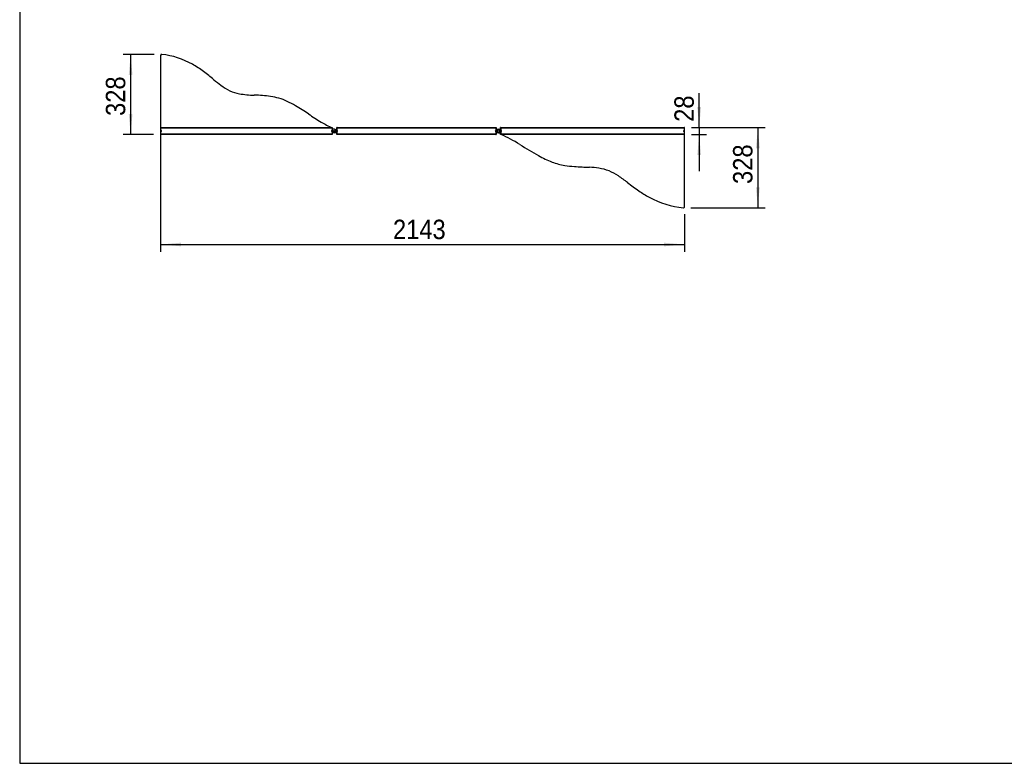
# Model space of a CAD drawing. Header units: millimetres. Extents: x 121 to 30709, y 119 to 8907.
# Tile 1 of 9: x 121 to 4149, y 119 to 3160. Entities that reach past the tile are written whole.
import ezdxf

# ---------------------------------------------------------------- set-up
doc = ezdxf.new("R2010")
doc.units = ezdxf.units.MM
doc.header["$LTSCALE"] = 30
doc.linetypes.add('SLD-Solido', pattern=[0])
doc.layers.add('QUOTE', color=1, linetype='SLD-Solido')
doc.layers.add('SCHIZZI', color=9, linetype='Continuous')
doc.styles.add('SLDTEXTSTYLE0', font='GOTHIC.TTF', dxfattribs={"width": 0.913})
doc.dimstyles.new('SLDDIMSTYLE1', dxfattribs={"dimtxt": 79.375, "dimasz": 84, "dimexe": 0, "dimexo": 0.0625, "dimgap": 19.84375, "dimtad": 1, "dimdec": 0, "dimrnd": 1e-09, "dimzin": 12, "dimdsep": 46, "dimtxsty": 'SLDTEXTSTYLE0', "dimsah": 1, "dimcen": 0.09, "dimadec": 0, "dimazin": 3, "dimtfac": 1, "dimtdec": 0, "dimtofl": 0, "dimtmove": 0, "dimatfit": 3, "dimfxl": 1, "dimfrac": 2, "dimtolj": 1, "dimtzin": 12, "dimarcsym": 0})
doc.dimstyles.new('SLDDIMSTYLE2', dxfattribs={"dimtxt": 79.375, "dimasz": 84, "dimexe": 0, "dimexo": 0.0625, "dimgap": 19.84375, "dimtad": 1, "dimdec": 1, "dimrnd": 1e-09, "dimzin": 12, "dimdsep": 46, "dimtxsty": 'SLDTEXTSTYLE0', "dimsah": 1, "dimcen": 0.09, "dimadec": 0, "dimazin": 3, "dimtfac": 1, "dimtdec": 1, "dimtmove": 0, "dimatfit": 0, "dimfxl": 1, "dimfrac": 2, "dimtolj": 1, "dimtzin": 12, "dimarcsym": 0})

# ---------------------------------------------------------------- blocks, each defined once
blk = doc.blocks.new('_D_10')
at = {"layer": 'QUOTE', "transparency": 16777216}
for p, q in [((671.8, 3018.3), (545.1, 3018.3)), ((575.1, 3018.3), (575.1, 2690.6)), ((669.2, 2690.6), (545.1, 2690.6))]:
    blk.add_line(p, q, dxfattribs=at)
for points in [[(575.1, 3018.3), (567.6, 2934.3), (582.6, 2934.3)], [(575.1, 2690.6), (582.6, 2774.6), (567.6, 2774.6)]]:
    blk.add_solid(points, dxfattribs=at)
at = {"layer": 'QUOTE', "transparency": 16777216, "insert": (473.8, 2766.5), "char_height": 79.37, "attachment_point": 1, "rotation": 90, "style": 'SLDTEXTSTYLE0'}
blk.add_mtext('328', dxfattribs=at)
blk = doc.blocks.new('_D_11')
at = {"layer": 'QUOTE', "transparency": 16777216}
for p, q in [((2869.7, 2718.6), (3170.7, 2718.6)), ((3140.7, 2718.6), (3140.7, 2390.8)), ((2866.7, 2390.8), (3170.7, 2390.8))]:
    blk.add_line(p, q, dxfattribs=at)
for points in [[(3140.7, 2718.6), (3133.2, 2634.6), (3148.2, 2634.6)], [(3140.7, 2390.8), (3148.2, 2474.8), (3133.2, 2474.8)]]:
    blk.add_solid(points, dxfattribs=at)
at = {"layer": 'QUOTE', "transparency": 16777216, "insert": (3039.3, 2488.4), "char_height": 79.37, "attachment_point": 1, "rotation": 90, "style": 'SLDTEXTSTYLE0'}
blk.add_mtext('328', dxfattribs=at)
blk = doc.blocks.new('_D_12')
at = {"layer": 'QUOTE', "transparency": 16777216}
for p, q in [((697.8, 2688.6), (697.8, 2210.8)), ((2840.7, 2364.8), (2840.7, 2210.8)), ((697.8, 2240.8), (2840.7, 2240.8))]:
    blk.add_line(p, q, dxfattribs=at)
for points in [[(697.8, 2240.8), (781.8, 2233.3), (781.8, 2248.3)], [(2840.7, 2240.8), (2756.7, 2248.3), (2756.7, 2233.3)]]:
    blk.add_solid(points, dxfattribs=at)
at = {"layer": 'QUOTE', "transparency": 16777216, "insert": (1648.3, 2342.2), "char_height": 79.37, "attachment_point": 1, "style": 'SLDTEXTSTYLE0'}
blk.add_mtext('2143', dxfattribs=at)
blk = doc.blocks.new('_D_13')
at = {"layer": 'QUOTE', "transparency": 16777216}
for p, q in [((2900.7, 2718.6), (2900.7, 2859.6)), ((2869.7, 2718.6), (2930.7, 2718.6)), ((2900.7, 2718.6), (2900.7, 2690.6)), ((2869.7, 2690.6), (2930.7, 2690.6)), ((2900.7, 2690.6), (2900.7, 2540.6))]:
    blk.add_line(p, q, dxfattribs=at)
for points in [[(2900.7, 2718.6), (2908.2, 2802.6), (2893.2, 2802.6)], [(2900.7, 2690.6), (2893.2, 2606.6), (2908.2, 2606.6)]]:
    blk.add_solid(points, dxfattribs=at)
at = {"layer": 'QUOTE', "transparency": 16777216, "insert": (2799.3, 2742.4), "char_height": 79.37, "attachment_point": 1, "rotation": 90, "style": 'SLDTEXTSTYLE0'}
blk.add_mtext('28', dxfattribs=at)

msp = doc.modelspace()

# ---------------------------------------------------------------- linework, layer by layer
for p, q in [((697.79, 3014.3), (697.79, 2718.59)), ((701.62, 3018.34), (702.24, 3018.27)), ((698.15, 2718.59), (697.79, 2718.59)), ((699.15, 2718.59), (698.15, 2718.59)), ((698.15, 2690.59), (698.15, 2718.59)), ((699.15, 2718.59), (770.31, 2718.59)), ((699.15, 2690.59), (699.15, 2718.59)), ((699.15, 2717.59), (770.31, 2717.59)), ((770.31, 2717.09), (699.15, 2717.09)), ((699.29, 2717.59), (699.29, 2717.09)), ((770.31, 2718.59), (814.07, 2718.59)), ((770.31, 2717.59), (814.07, 2717.59)), ((814.07, 2717.09), (770.31, 2717.09)), ((814.07, 2718.59), (901.36, 2718.59)), ((814.07, 2717.59), (901.36, 2717.59)), ((901.36, 2717.09), (814.07, 2717.09)), ((901.36, 2718.59), (956.56, 2718.59)), ((901.36, 2717.59), (956.56, 2717.59)), ((956.56, 2717.09), (901.36, 2717.09)), ((956.56, 2718.59), (1028.84, 2718.59)), ((956.56, 2717.59), (1028.84, 2717.59)), ((1028.84, 2717.09), (956.56, 2717.09)), ((1028.84, 2718.59), (1075.36, 2718.59)), ((1028.84, 2717.59), (1075.36, 2717.59)), ((1075.36, 2717.09), (1028.84, 2717.09)), ((1075.36, 2718.59), (1137.69, 2718.59)), ((1075.36, 2717.59), (1137.69, 2717.59)), ((1137.69, 2717.09), (1075.36, 2717.09)), ((1137.69, 2718.59), (1210.32, 2718.59)), ((1137.69, 2717.59), (1210.32, 2717.59)), ((1210.32, 2717.09), (1137.69, 2717.09)), ((1210.32, 2718.59), (1286.17, 2718.59)), ((1210.32, 2717.59), (1286.17, 2717.59)), ((1286.17, 2717.09), (1210.32, 2717.09)), ((1286.17, 2718.59), (1336.27, 2718.59)), ((1286.17, 2717.59), (1336.27, 2717.59)), ((1336.27, 2717.09), (1286.17, 2717.09)), ((1336.27, 2718.59), (1399.15, 2718.59)), ((1336.27, 2717.59), (1399.15, 2717.59)), ((1399.15, 2717.09), (1336.27, 2717.09)), ((1397.15, 2706.05), (1397.15, 2703.15)), ((1399.15, 2718.59), (1399.15, 2717.59)), ((1399.15, 2718.59), (1400.15, 2718.59)), ((1399.15, 2717.59), (1399.15, 2717.09)), ((1399.15, 2717.09), (1399.15, 2707.09)), ((1399.15, 2707.09), (1399.15, 2702.09)), ((1399.15, 2702.09), (1399.15, 2692.09)), ((1399.28, 2718.59), (1399.28, 2718.73)), ((1400.15, 2718.59), (1400.15, 2690.59)), ((1409.4, 2711.84), (1400.15, 2711.84)), ((1411.29, 2711.59), (1418.4, 2711.59)), ((1418.4, 2700.59), (1415.45, 2700.59)), ((1418.4, 2718.59), (1418.4, 2711.59)), ((1418.4, 2690.59), (1418.4, 2718.59)), ((1418.4, 2718.59), (1418.4, 2718.59)), ((1419.4, 2718.59), (1418.4, 2718.59)), ((1418.4, 2700.09), (1418.4, 2714.09)), ((1418.4, 2714.09), (1418.4, 2714.09)), ((1418.4, 2714.09), (1418.4, 2713.59)), ((1418.4, 2714.09), (1418.4, 2713.59)), ((1418.4, 2713.59), (1418.4, 2714.09)), ((1418.4, 2714.09), (1418.4, 2714.09)), ((1418.4, 2713.59), (1418.4, 2713.59)), ((1418.4, 2700.59), (1418.4, 2713.59)), ((1418.4, 2700.59), (1418.4, 2700.59)), ((1418.4, 2700.59), (1418.4, 2690.59)), ((1418.4, 2700.59), (1418.4, 2700.09)), ((1418.4, 2700.59), (1418.4, 2700.09)), ((1418.4, 2700.09), (1418.4, 2700.59)), ((1418.4, 2700.09), (1418.4, 2700.09)), ((1418.4, 2700.09), (1418.4, 2700.09)), ((1419.4, 2718.59), (1491.28, 2718.59)), ((1419.4, 2690.59), (1419.4, 2718.59)), ((1419.4, 2717.59), (1491.28, 2717.59)), ((1491.28, 2717.09), (1419.4, 2717.09)), ((1491.28, 2718.59), (1514.78, 2718.59)), ((1491.28, 2717.59), (1514.78, 2717.59)), ((1514.78, 2717.09), (1491.28, 2717.09)), ((1514.78, 2718.59), (1543.58, 2718.59)), ((1514.78, 2717.59), (1543.58, 2717.59)), ((1543.58, 2717.09), (1514.78, 2717.09)), ((1543.58, 2718.59), (1607.01, 2718.59)), ((1543.58, 2717.59), (1607.01, 2717.59)), ((1607.01, 2717.09), (1543.58, 2717.09)), ((1607.01, 2718.59), (1650.08, 2718.59)), ((1607.01, 2717.59), (1650.08, 2717.59)), ((1650.08, 2717.09), (1607.01, 2717.09)), ((1650.08, 2718.59), (1722.57, 2718.59)), ((1650.08, 2717.59), (1722.57, 2717.59)), ((1722.57, 2717.09), (1650.08, 2717.09)), ((1722.57, 2718.59), (1810.08, 2718.59)), ((1722.57, 2717.59), (1810.08, 2717.59)), ((1810.08, 2717.09), (1722.57, 2717.09)), ((1810.08, 2718.59), (1957.29, 2718.59)), ((1810.08, 2717.59), (1957.29, 2717.59)), ((1957.29, 2717.09), (1810.08, 2717.09)), ((1957.29, 2718.59), (2069.4, 2718.59)), ((1957.29, 2717.59), (2069.4, 2717.59)), ((2069.4, 2717.09), (1957.29, 2717.09)), ((2069.4, 2718.59), (2069.4, 2717.59)), ((2069.4, 2718.59), (2070.4, 2718.59)), ((2069.4, 2717.59), (2069.4, 2717.09)), ((2069.4, 2717.09), (2069.4, 2707.09)), ((2069.4, 2707.09), (2069.4, 2702.09)), ((2069.4, 2702.09), (2069.4, 2692.09)), ((2070.4, 2718.59), (2070.4, 2690.59)), ((2077.52, 2711.59), (2070.4, 2711.59)), ((2070.4, 2700.59), (2073.36, 2700.59)), ((2079.4, 2711.84), (2088.65, 2711.84)), ((2079.4, 2709.59), (2079.4, 2709.59)), ((2079.4, 2699.59), (2079.4, 2699.59)), ((2089.65, 2718.59), (2088.65, 2718.59)), ((2088.65, 2690.59), (2088.65, 2718.59)), ((2088.65, 2718.59), (2088.65, 2711.84)), ((2088.65, 2718.59), (2088.65, 2718.59)), ((2088.65, 2712.34), (2088.65, 2711.84)), ((2088.65, 2696.84), (2088.65, 2712.34)), ((2088.65, 2712.34), (2088.65, 2712.34)), ((2088.65, 2712.34), (2088.65, 2711.84)), ((2088.65, 2711.84), (2088.65, 2712.34)), ((2088.65, 2712.34), (2088.65, 2712.34)), ((2089.65, 2718.59), (2089.65, 2717.59)), ((2089.65, 2718.59), (2126.18, 2718.59)), ((2089.65, 2717.59), (2126.18, 2717.59)), ((2089.65, 2690.59), (2089.65, 2717.59)), ((2089.65, 2717.09), (2089.65, 2707.09)), ((2126.18, 2717.09), (2089.65, 2717.09)), ((2089.65, 2702.09), (2089.65, 2692.09)), ((2091.65, 2703.13), (2091.65, 2706.03)), ((2126.18, 2718.59), (2241.81, 2718.59)), ((2126.18, 2717.59), (2241.81, 2717.59)), ((2241.81, 2717.09), (2126.18, 2717.09)), ((2241.81, 2718.59), (2294.85, 2718.59)), ((2241.81, 2717.59), (2294.85, 2717.59)), ((2294.85, 2717.09), (2241.81, 2717.09)), ((2294.85, 2718.59), (2356.19, 2718.59)), ((2294.85, 2717.59), (2356.19, 2717.59)), ((2356.19, 2717.09), (2294.85, 2717.09)), ((2356.19, 2718.59), (2462.43, 2718.59)), ((2356.19, 2717.59), (2462.43, 2717.59)), ((2462.43, 2717.09), (2356.19, 2717.09)), ((2462.43, 2718.59), (2580.85, 2718.59)), ((2462.43, 2717.59), (2580.85, 2717.59)), ((2580.85, 2717.09), (2462.43, 2717.09)), ((2580.85, 2718.59), (2677.24, 2718.59)), ((2580.85, 2717.59), (2677.24, 2717.59)), ((2677.24, 2717.09), (2580.85, 2717.09)), ((2677.24, 2718.59), (2741.5, 2718.59)), ((2677.24, 2717.59), (2741.5, 2717.59)), ((2741.5, 2717.09), (2677.24, 2717.09)), ((2741.5, 2718.59), (2839.65, 2718.59)), ((2741.5, 2717.59), (2839.65, 2717.59)), ((2839.65, 2717.09), (2741.5, 2717.09)), ((2839.65, 2718.59), (2839.65, 2717.59)), ((2840.65, 2718.59), (2839.65, 2718.59)), ((2839.65, 2717.09), (2839.65, 2717.59)), ((2839.65, 2717.09), (2839.65, 2707.09)), ((2839.65, 2702.09), (2839.65, 2707.09)), ((2839.65, 2702.09), (2839.65, 2692.09)), ((2840.65, 2690.59), (2840.65, 2718.59)), ((699.15, 2690.59), (698.15, 2690.59)), ((770.31, 2692.09), (699.15, 2692.09)), ((770.31, 2691.59), (699.15, 2691.59)), ((770.31, 2690.59), (699.15, 2690.59)), ((814.07, 2692.09), (770.31, 2692.09)), ((814.07, 2691.59), (770.31, 2691.59)), ((814.07, 2690.59), (770.31, 2690.59)), ((901.36, 2692.09), (814.07, 2692.09)), ((901.36, 2691.59), (814.07, 2691.59)), ((901.36, 2690.59), (814.07, 2690.59)), ((956.56, 2692.09), (901.36, 2692.09)), ((956.56, 2691.59), (901.36, 2691.59)), ((956.56, 2690.59), (901.36, 2690.59)), ((1028.84, 2692.09), (956.56, 2692.09)), ((1028.84, 2691.59), (956.56, 2691.59)), ((1028.84, 2690.59), (956.56, 2690.59)), ((1075.36, 2692.09), (1028.84, 2692.09)), ((1075.36, 2691.59), (1028.84, 2691.59)), ((1075.36, 2690.59), (1028.84, 2690.59)), ((1137.69, 2692.09), (1075.36, 2692.09)), ((1137.69, 2691.59), (1075.36, 2691.59)), ((1137.69, 2690.59), (1075.36, 2690.59)), ((1210.32, 2692.09), (1137.69, 2692.09)), ((1210.32, 2691.59), (1137.69, 2691.59)), ((1210.32, 2690.59), (1137.69, 2690.59)), ((1286.17, 2692.09), (1210.32, 2692.09)), ((1286.17, 2691.59), (1210.32, 2691.59)), ((1286.17, 2690.59), (1210.32, 2690.59)), ((1336.27, 2692.09), (1286.17, 2692.09)), ((1336.27, 2691.59), (1286.17, 2691.59)), ((1336.27, 2690.59), (1286.17, 2690.59)), ((1399.15, 2692.09), (1336.27, 2692.09)), ((1399.15, 2691.59), (1336.27, 2691.59)), ((1399.15, 2690.59), (1336.27, 2690.59)), ((1399.15, 2692.09), (1399.15, 2691.59)), ((1399.15, 2690.59), (1399.15, 2691.59)), ((1399.15, 2690.59), (1400.15, 2690.59)), ((1409.4, 2697.34), (1400.15, 2697.34)), ((1418.4, 2690.59), (1418.4, 2690.59)), ((1419.4, 2690.59), (1418.4, 2690.59)), ((1491.28, 2692.09), (1419.4, 2692.09)), ((1491.28, 2691.59), (1419.4, 2691.59)), ((1491.28, 2690.59), (1419.4, 2690.59)), ((1514.78, 2692.09), (1491.28, 2692.09)), ((1514.78, 2691.59), (1491.28, 2691.59)), ((1514.78, 2690.59), (1491.28, 2690.59)), ((1543.58, 2692.09), (1514.78, 2692.09)), ((1543.58, 2691.59), (1514.78, 2691.59)), ((1543.58, 2690.59), (1514.78, 2690.59)), ((1607.01, 2692.09), (1543.58, 2692.09)), ((1607.01, 2691.59), (1543.58, 2691.59)), ((1607.01, 2690.59), (1543.58, 2690.59)), ((1650.08, 2692.09), (1607.01, 2692.09)), ((1650.08, 2691.59), (1607.01, 2691.59)), ((1650.08, 2690.59), (1607.01, 2690.59)), ((1722.57, 2692.09), (1650.08, 2692.09)), ((1722.57, 2691.59), (1650.08, 2691.59)), ((1722.57, 2690.59), (1650.08, 2690.59)), ((1810.08, 2692.09), (1722.57, 2692.09)), ((1810.08, 2691.59), (1722.57, 2691.59)), ((1810.08, 2690.59), (1722.57, 2690.59)), ((1957.29, 2692.09), (1810.08, 2692.09)), ((1957.29, 2691.59), (1810.08, 2691.59)), ((1957.29, 2690.59), (1810.08, 2690.59)), ((2069.4, 2692.09), (1957.29, 2692.09)), ((2069.4, 2691.59), (1957.29, 2691.59)), ((2069.4, 2690.59), (1957.29, 2690.59)), ((2069.4, 2692.09), (2069.4, 2691.59)), ((2069.4, 2690.59), (2069.4, 2691.59)), ((2069.4, 2690.59), (2070.4, 2690.59)), ((2079.4, 2697.34), (2088.65, 2697.34)), ((2088.65, 2697.34), (2088.65, 2690.59)), ((2088.65, 2697.34), (2088.65, 2696.84)), ((2088.65, 2697.34), (2088.65, 2696.84)), ((2088.65, 2696.84), (2088.65, 2697.34)), ((2088.65, 2696.84), (2088.65, 2696.84)), ((2088.65, 2696.84), (2088.65, 2696.84)), ((2089.65, 2690.59), (2088.65, 2690.59)), ((2088.65, 2690.59), (2088.65, 2690.59)), ((2126.18, 2692.09), (2089.65, 2692.09)), ((2089.65, 2690.59), (2089.65, 2690.26)), ((2089.66, 2690.59), (2089.66, 2691.59)), ((2126.18, 2691.59), (2089.66, 2691.59)), ((2089.66, 2690.59), (2089.66, 2691.59)), ((2089.66, 2691.59), (2089.66, 2691.59)), ((2126.18, 2690.59), (2089.66, 2690.59)), ((2089.66, 2690.59), (2089.66, 2690.59)), ((2241.81, 2692.09), (2126.18, 2692.09)), ((2241.81, 2691.59), (2126.18, 2691.59)), ((2241.81, 2690.59), (2126.18, 2690.59)), ((2294.85, 2692.09), (2241.81, 2692.09)), ((2294.85, 2691.59), (2241.81, 2691.59)), ((2294.85, 2690.59), (2241.81, 2690.59)), ((2356.19, 2692.09), (2294.85, 2692.09)), ((2356.2, 2691.59), (2294.85, 2691.59)), ((2356.2, 2690.59), (2294.85, 2690.59)), ((2462.43, 2692.09), (2356.19, 2692.09)), ((2462.43, 2691.59), (2356.2, 2691.59)), ((2462.43, 2690.59), (2356.2, 2690.59)), ((2580.85, 2692.09), (2462.43, 2692.09)), ((2580.85, 2691.59), (2462.43, 2691.59)), ((2580.85, 2690.59), (2462.43, 2690.59)), ((2677.24, 2692.09), (2580.85, 2692.09)), ((2677.25, 2691.59), (2580.85, 2691.59)), ((2677.25, 2690.59), (2580.85, 2690.59)), ((2741.5, 2692.09), (2677.24, 2692.09)), ((2741.5, 2691.59), (2677.25, 2691.59)), ((2741.5, 2690.59), (2677.25, 2690.59)), ((2839.65, 2692.09), (2741.5, 2692.09)), ((2839.65, 2691.59), (2741.5, 2691.59)), ((2839.65, 2690.59), (2741.5, 2690.59)), ((2839.15, 2692.09), (2839.15, 2691.59)), ((2839.65, 2691.59), (2839.65, 2692.09)), ((2839.65, 2690.59), (2839.65, 2691.59)), ((2840.65, 2690.59), (2839.65, 2690.59)), ((2840.65, 2690.59), (2840.65, 2690.59)), ((2840.65, 2394.83), (2840.65, 2690.59))]:
    msp.add_line(p, q)
for centre, radius in [((1409.4, 2704.59), 3.7), ((1409.4, 2704.59), 3.5), ((2079.4, 2704.59), 5)]:
    msp.add_circle(centre, radius)
for centre, radius, start, end in [((701.79, 3014.3), 4, 83.52779, 180), ((701.29, 3015.36), 3, 83.63472, 152.28297), ((664.66, 2687.02), 333.38, 60.66426, 83.52779), ((627.95, 2621.7), 408.31, 53.18378, 60.66426), ((184.64, 2029.47), 1148.08, 50.44422, 53.18378), ((1412.33, 3515.83), 779.74, 230.44422, 233.10773), ((1080.77, 3074.1), 227.42, 233.10773, 244.01931), ((1043.09, 2996.77), 141.4, 244.01931, 260.51709), ((1091.27, 3285.21), 433.84, 260.51709, 268.61839), ((1066.55, 2260.23), 591.44, 82.11619, 88.61839), ((1115.41, 2613.1), 235.2, 64.98487, 82.11619), ((1008.24, 2383.44), 488.63, 60.32208, 64.98487), ((911.58, 2213.83), 683.86, 55.12899, 60.32208), ((1755.03, 3424.19), 791.4, 235.12899, 239.62378), ((1573.19, 3113.94), 431.79, 239.62378, 246.25004), ((1409.4, 2704.59), 7.25, 270, 90), ((2079.4, 2704.59), 7.25, 90, 270), ((2079.4, 2704.59), 7.25, 90, 270), ((2079.4, 2704.59), 5, 90, 270), ((1902.65, 2234.81), 492.35, 57.48309, 67.67763), ((3076.27, 4075.83), 1690.94, 237.48309, 240.49684), ((2443.56, 2957.66), 406.17, 240.49684, 249.11882), ((2391.37, 2820.84), 259.73, 249.11882, 261.17731), ((2421.22, 3013.16), 454.36, 261.17731, 266.08262), ((2532.82, 4642.84), 2087.86, 266.08262, 267.80204), ((2440.93, 2248.86), 307.89, 80.81599, 87.80204), ((2454.98, 2335.75), 219.87, 69.34009, 80.81599), ((2531.82, 2539.62), 2, 67.3935, 69.34899), ((2447.44, 2336.98), 221.51, 56.20554, 67.40233), ((2228.85, 2010.38), 614.5, 51.91594, 56.20554), ((3158.93, 3197.25), 893.38, 231.91594, 235.58924), ((2942.51, 2881.29), 510.4, 235.58924, 241.19711), ((2871.41, 2751.98), 362.84, 241.19711, 264.44132), ((2836.65, 2394.83), 4, 264.44132, 0)]:
    msp.add_arc(centre, radius, start, end)
for points, knots in [([(699.15, 2702.09), (699.32, 2702.09), (699.48, 2702.1), (699.8, 2702.17), (699.96, 2702.21), (700.26, 2702.34), (700.41, 2702.42), (700.68, 2702.6), (700.81, 2702.7), (701.04, 2702.93), (701.14, 2703.06), (701.32, 2703.33), (701.4, 2703.48), (701.59, 2703.93), (701.65, 2704.26), (701.65, 2704.75), (701.64, 2704.92), (701.57, 2705.24), (701.52, 2705.39), (701.4, 2705.7), (701.32, 2705.84), (701.14, 2706.11), (701.03, 2706.24), (700.8, 2706.47), (700.68, 2706.57), (700.4, 2706.76), (700.26, 2706.83), (699.96, 2706.96), (699.8, 2707.01), (699.48, 2707.07), (699.32, 2707.09), (699.15, 2707.09)], [0, 0, 0, 0, 0.0625, 0.0625, 0.125, 0.125, 0.1875, 0.1875, 0.25, 0.25, 0.3125, 0.3125, 0.375, 0.375, 0.5, 0.5, 0.5625, 0.5625, 0.625, 0.625, 0.6875, 0.6875, 0.75, 0.75, 0.8125, 0.8125, 0.875, 0.875, 0.9375, 0.9375, 1, 1, 1, 1]), ([(1399.15, 2707.09), (1398.99, 2707.09), (1398.83, 2707.07), (1398.51, 2707.01), (1398.35, 2706.96), (1398.04, 2706.83), (1397.9, 2706.76), (1397.63, 2706.58), (1397.5, 2706.47), (1397.27, 2706.24), (1397.17, 2706.11), (1396.98, 2705.84), (1396.91, 2705.69), (1396.78, 2705.39), (1396.73, 2705.24), (1396.67, 2704.91), (1396.65, 2704.75), (1396.65, 2704.43), (1396.67, 2704.26), (1396.73, 2703.94), (1396.78, 2703.78), (1396.9, 2703.48), (1396.98, 2703.33), (1397.16, 2703.06), (1397.27, 2702.94), (1397.5, 2702.7), (1397.63, 2702.6), (1397.9, 2702.42), (1398.04, 2702.34), (1398.35, 2702.21), (1398.5, 2702.17), (1398.82, 2702.1), (1398.99, 2702.09), (1399.15, 2702.09)], [0, 0, 0, 0, 0.0625, 0.0625, 0.125, 0.125, 0.1875, 0.1875, 0.25, 0.25, 0.3125, 0.3125, 0.375, 0.375, 0.4375, 0.4375, 0.5, 0.5, 0.5625, 0.5625, 0.625, 0.625, 0.6875, 0.6875, 0.75, 0.75, 0.8125, 0.8125, 0.875, 0.875, 0.9375, 0.9375, 1, 1, 1, 1]), ([(1419.4, 2702.09), (1419.68, 2702.11), (1420.25, 2702.17), (1421, 2702.6), (1421.57, 2703.24), (1421.89, 2704.03), (1421.93, 2704.89), (1421.69, 2705.7), (1421.19, 2706.4), (1420.49, 2706.89), (1419.86, 2707.07), (1419.49, 2707.08), (1419.4, 2707.09)], [0, 0, 0, 0, 0.1075943, 0.2151877, 0.3227808, 0.4302129, 0.5373973, 0.6444341, 0.7515448, 0.8588885, 0.9664415, 1, 1, 1, 1]), ([(2069.4, 2707.09), (2069.12, 2707.06), (2068.55, 2707), (2067.8, 2706.57), (2067.23, 2705.92), (2066.91, 2705.13), (2066.88, 2704.27), (2067.12, 2703.46), (2067.61, 2702.77), (2068.31, 2702.29), (2068.95, 2702.1), (2069.31, 2702.09), (2069.4, 2702.09)], [0, 0, 0, 0, 0.1085881, 0.2171903, 0.3253677, 0.4326092, 0.5389591, 0.6448783, 0.7510212, 0.8579311, 0.9658001, 1, 1, 1, 1]), ([(2089.65, 2702.09), (2089.94, 2702.11), (2090.5, 2702.17), (2091.25, 2702.61), (2091.82, 2703.25), (2092.14, 2704.04), (2092.18, 2704.89), (2091.94, 2705.71), (2091.44, 2706.4), (2090.75, 2706.89), (2090.11, 2707.07), (2089.74, 2707.08), (2089.65, 2707.09)], [0, 0, 0, 0, 0.1082582, 0.2165299, 0.3244246, 0.4316504, 0.5383118, 0.6447149, 0.7512472, 0.8582518, 0.965911, 1, 1, 1, 1]), ([(2839.65, 2707.09), (2839.37, 2707.06), (2838.81, 2707), (2838.06, 2706.57), (2837.49, 2705.94), (2837.17, 2705.15), (2837.12, 2704.29), (2837.36, 2703.47), (2837.86, 2702.78), (2838.56, 2702.29), (2839.2, 2702.1), (2839.57, 2702.09), (2839.65, 2702.09)], [0, 0, 0, 0, 0.1073969, 0.2147946, 0.3221722, 0.4295322, 0.536885, 0.6442359, 0.7515876, 0.858944, 0.9663136, 1, 1, 1, 1])]:
    msp.add_open_spline(points, degree=3, knots=knots)
at = {"layer": 'SCHIZZI', "color": 7, "true_color": 0xffffff}
for p, q in [((121.37, 6200.87), (121.37, 119.29)), ((121.37, 119.29), (8820.48, 119.29))]:
    msp.add_line(p, q, dxfattribs=at)

# ---------------------------------------------------------------- dimensions: what is measured, and where the dimension line sits
at = {"layer": 'QUOTE'}
for base, p1, p2, dimstyle, picture, middle in [((575.15, 2690.59), (701.79, 3018.3), (699.15, 2690.59), 'SLDDIMSTYLE1', '_D_10', (575.15, 2854.43)), ((2900.71, 2690.59), (2839.65, 2718.59), (2839.65, 2690.59), 'SLDDIMSTYLE2', '_D_13', (2900.71, 2801)), ((3140.65, 2390.83), (2839.65, 2718.59), (2836.65, 2390.83), 'SLDDIMSTYLE1', '_D_11', (3140.65, 2576.37))]:
    dim = msp.add_linear_dim(base=base, p1=p1, p2=p2, angle=90, dimstyle=dimstyle, dxfattribs=at)
    dim.commit()
    dim.dimension.update_dxf_attribs({"geometry": picture, "text_midpoint": middle, "dimtype": 160})
dim = msp.add_linear_dim(base=(2840.65, 2240.83), p1=(697.79, 2718.59), p2=(2840.65, 2394.83), dimstyle='SLDDIMSTYLE1', dxfattribs=at)
dim.commit()
dim.dimension.update_dxf_attribs({"geometry": '_D_12', "text_midpoint": (1765.61, 2240.83), "dimtype": 160})

doc.saveas('drawing.dxf')
